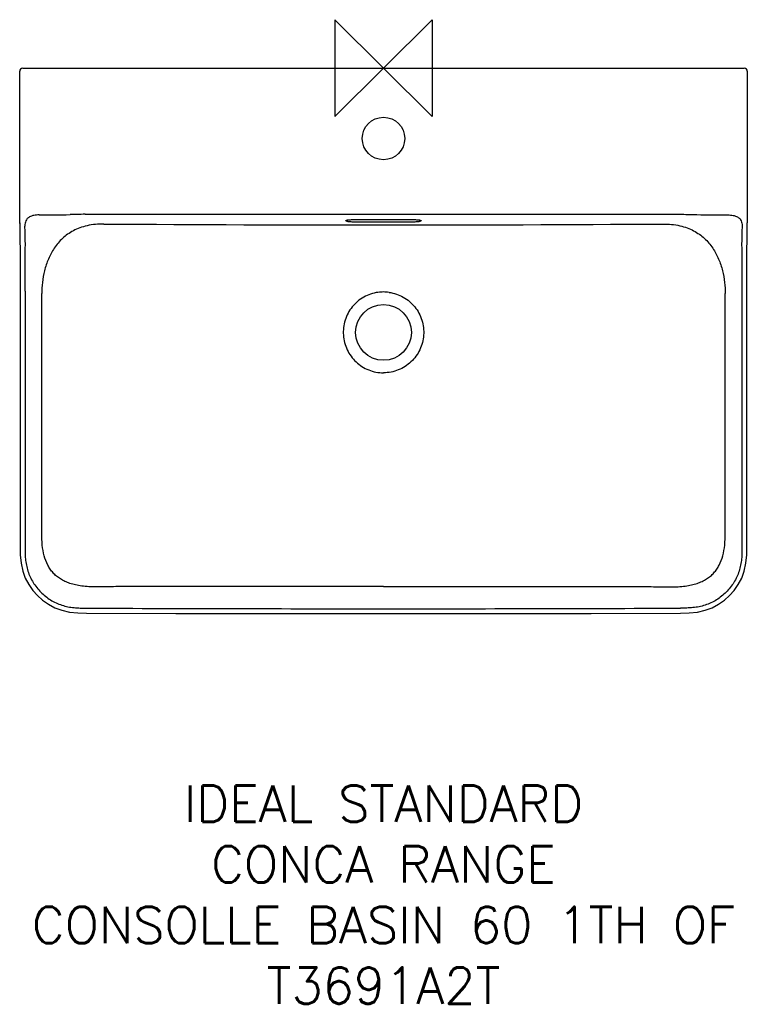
# Model space of a CAD drawing. Header units: millimetres. Extents: x -300 to 300, y -772 to 40.
import ezdxf

# ---------------------------------------------------------------- set-up
doc = ezdxf.new("R2010")
doc.units = ezdxf.units.MM
doc.header["$LTSCALE"] = 54.820741
for name, color, linetype in [('DETAIL', 2, 'CONTINUOUS'), ('Origin', 6, 'CONTINUOUS'), ('Text', 7, 'CONTINUOUS')]:
    doc.layers.add(name, color=color, linetype=linetype)
doc.styles.add('Fastrack', font='simplex.shx')

# ---------------------------------------------------------------- blocks, each defined once
blk = doc.blocks.new('ORIGIN')
at = {"layer": 'Origin'}
blk.add_lwpolyline([(-20, 20), (-20, -20), (20, 20), (20, -20)], close=True, dxfattribs=at)

msp = doc.modelspace()

# ---------------------------------------------------------------- linework, layer by layer
at = {"layer": 'DETAIL'}
for p, q in [((-297.5, 0), (297.5, 0)), ((-300, -127.7), (-300, -2.5)), ((300, -2.5), (300, -127.7)), ((-246.11, -120.51), (246.11, -120.51)), ((-24, -124.89), (24, -124.89)), ((24, -126.98), (-24, -126.98)), ((-299.71, -155.28), (-299.68, -169.08)), ((-299.68, -169.08), (-299.67, -394.61)), ((299.67, -394.61), (299.68, -169.08))]:
    msp.add_line(p, q, dxfattribs=at)
for points in [[(-299.99, -128.19), (-299.92, -132.07), (-299.84, -137.27), (-299.78, -142.9), (-299.74, -148.91), (-299.71, -155.28)], [(299.68, -169.08), (299.71, -155.28), (299.74, -148.91), (299.78, -142.9), (299.84, -137.27), (299.92, -132.07), (299.99, -128.19)], [(-299.67, -394.61), (-299.57, -401.57), (-298.9, -408.5), (-297.49, -414.89), (-295.36, -420.73), (-292.59, -426.05), (-289.27, -430.85), (-285.46, -435.17), (-281.16, -439), (-276.37, -442.34), (-271.07, -445.14), (-265.24, -447.3), (-258.86, -448.75), (-251.93, -449.44), (-244.93, -449.58)], [(244.93, -449.58), (251.93, -449.44), (258.86, -448.75), (265.24, -447.3), (271.07, -445.14), (276.37, -442.34), (281.16, -439), (285.46, -435.17), (289.27, -430.85), (292.59, -426.05), (295.36, -420.73), (297.49, -414.89), (298.9, -408.5), (299.57, -401.57), (299.67, -394.61)], [(-244.93, -449.58), (-171.13, -449.84), (-89.17, -450.01), (0, -450.07)], [(0, -450.07), (89.17, -450.01), (171.13, -449.84), (244.93, -449.58)]]:
    msp.add_lwpolyline(points, dxfattribs=at)
for centre, radius in [((0, -58), 17.5), ((0, -218), 23)]:
    msp.add_circle(centre, radius, dxfattribs=at)
for centre, radius, start, end in [((-297.5, -2.5), 2.5, 89.95314, 179.95464), ((297.5, -2.5), 2.5, 0.04536, 90.04686), ((-286.39, 1673.89), 1794.94, 270.07572, 270.89458), ((286.39, 1673.89), 1794.94, 269.10542, 269.92428), ((-285.58, -127.7), 14.42, 179.97312, 180.59018), ((-291.47, -127.76), 8.53, 180.58707, 181.26844), ((0, 36502.65), 36631.97, 269.639472, 270.360528), ((-27.97, -133.6), 8.46, 102.64402, 102.81228), ((27.93, -133.79), 8.64, 77.27136, 77.54829), ((274.13, -127.54), 25.88, 358.54334, 359.29876), ((285.58, -127.7), 14.42, 359.40982, 0.02688), ((0.02, -217.79), 33.13, 90.03109, 97.95072), ((-0.02, -217.79), 33.13, 82.0493, 89.96894), ((-5.03, 58068.03), 58514.03, 269.765106, 270.0049232), ((5.03, 58067.79), 58513.8, 269.9950761, 270.2348942)]:
    msp.add_arc(centre, radius, start, end, dxfattribs=at)
for points, knots in [([(-284.01, -121.05), (-285.46, -121.06), (-288.21, -121.28), (-290.89, -122.13), (-292.02, -122.79)], [0, 0, 0, 0, 0.524843, 1, 1, 1, 1]), ([(-246.15, -120.49), (-248.18, -120.56), (-252.25, -120.74), (-256.33, -120.81), (-258.36, -120.84)], [0, 0, 0, 0, 0.500089, 1, 1, 1, 1]), ([(-246.15, -120.49), (-246.15, -120.5), (-246.13, -120.51), (-246.12, -120.51), (-246.11, -120.51)], [0, 0, 0, 0, 0.335158, 1, 1, 1, 1]), ([(246.15, -120.49), (246.15, -120.5), (246.13, -120.51), (246.12, -120.51), (246.11, -120.51)], [0, 0, 0, 0, 0.335158, 1, 1, 1, 1]), ([(246.15, -120.49), (248.18, -120.56), (252.25, -120.74), (256.33, -120.81), (258.36, -120.84)], [0, 0, 0, 0, 0.500089, 1, 1, 1, 1]), ([(284.01, -121.05), (285.46, -121.06), (288.21, -121.28), (290.89, -122.13), (292.02, -122.79)], [0, 0, 0, 0, 0.524843, 1, 1, 1, 1]), ([(-299.98, -128.19), (-299.99, -128.18), (-299.99, -128.1), (-300, -128.02), (-300, -127.95)], [0, 0, 0, 0, 0.195015, 1, 1, 1, 1]), ([(-292.02, -122.79), (-292.65, -123.16), (-293.8, -124.06), (-294.96, -125.91), (-295.58, -128.01), (-295.74, -129.48), (-295.78, -130.24)], [0, 0, 0, 0, 0.251175, 0.492409, 0.739787, 1, 1, 1, 1]), ([(-230.5, -128.59), (-235.16, -128.56), (-241.95, -129.17), (-250.3, -131.61), (-255.7, -134), (-260.49, -136.93), (-264.7, -140.35), (-268.37, -144.18), (-272.56, -149.71), (-276.6, -157.31), (-279.75, -166.95), (-281.47, -176.56), (-281.84, -182.93), (-281.84, -186)], [0, 0, 0, 0, 0.160704, 0.232193, 0.29939, 0.363455, 0.425388, 0.485981, 0.545796, 0.664096, 0.780844, 0.894005, 1, 1, 1, 1]), ([(-24, -126.98), (-24.62, -126.98), (-25.83, -126.96), (-27.29, -126.87), (-28.35, -126.76), (-29.04, -126.66), (-29.64, -126.56), (-30.14, -126.44), (-30.53, -126.32), (-30.78, -126.2), (-30.91, -126.1), (-30.97, -126.03), (-31, -125.96), (-30.99, -125.85), (-30.87, -125.72), (-30.63, -125.59), (-30.28, -125.46), (-30.01, -125.39), (-29.85, -125.36)], [0, 0, 0, 0, 0.21895, 0.422004, 0.51302, 0.59489, 0.66628, 0.726119, 0.773677, 0.808729, 0.821814, 0.832342, 0.841065, 0.849277, 0.869634, 0.90069, 0.944131, 1, 1, 1, 1]), ([(-29.83, -125.35), (-29.46, -125.27), (-28.62, -125.14), (-26.68, -124.94), (-25.1, -124.89), (-24, -124.89)], [0, 0, 0, 0, 0.193359, 0.433931, 1, 1, 1, 1]), ([(24, -124.89), (25.1, -124.89), (26.66, -124.94), (28.59, -125.13), (29.43, -125.27), (29.8, -125.35)], [0, 0, 0, 0, 0.564968, 0.805728, 1, 1, 1, 1]), ([(29.84, -125.36), (30.12, -125.42), (30.48, -125.51), (30.87, -125.71), (30.99, -125.85), (31, -125.96), (30.97, -126.03), (30.91, -126.1), (30.78, -126.2), (30.53, -126.32), (30.15, -126.44), (29.65, -126.56), (29.05, -126.66), (28.36, -126.76), (27.29, -126.87), (25.83, -126.96), (24.63, -126.98), (24, -126.98)], [0, 0, 0, 0, 0.099741, 0.131035, 0.151551, 0.159775, 0.168459, 0.178917, 0.19192, 0.226804, 0.27421, 0.333923, 0.405212, 0.487006, 0.577974, 0.781009, 1, 1, 1, 1]), ([(230.5, -128.59), (235.16, -128.56), (241.95, -129.17), (250.3, -131.61), (255.7, -134), (260.49, -136.93), (264.7, -140.35), (268.37, -144.18), (272.56, -149.71), (276.6, -157.31), (279.75, -166.95), (281.47, -176.56), (281.84, -182.93), (281.84, -186)], [0, 0, 0, 0, 0.160704, 0.232193, 0.29939, 0.363455, 0.425388, 0.485981, 0.545796, 0.664096, 0.780844, 0.894005, 1, 1, 1, 1]), ([(292.02, -122.79), (292.65, -123.16), (293.8, -124.06), (294.96, -125.91), (295.58, -128.01), (295.74, -129.48), (295.78, -130.24)], [0, 0, 0, 0, 0.251175, 0.492409, 0.739787, 1, 1, 1, 1]), ([(-295.6, -183.97), (-295.6, -181.68), (-295.56, -177.08), (-295.48, -167.9), (-295.47, -158.74), (-295.37, -149.63), (-295.33, -142.93), (-295.47, -136.48), (-295.67, -132.27), (-295.78, -130.24)], [0, 0, 0, 0, 0.128226, 0.256443, 0.512454, 0.639594, 0.764973, 0.886426, 1, 1, 1, 1]), ([(295.78, -130.24), (295.67, -132.27), (295.47, -136.48), (295.33, -142.93), (295.37, -149.63), (295.47, -158.74), (295.48, -167.9), (295.56, -177.08), (295.6, -181.68), (295.6, -183.97)], [0, 0, 0, 0, 0.113574, 0.235027, 0.360406, 0.487546, 0.743557, 0.871774, 1, 1, 1, 1]), ([(-295.6, -183.97), (-295.6, -219.08), (-295.6, -271.74), (-295.6, -333.18), (-295.6, -368.28), (-295.61, -385.84), (-295.6, -394.61)], [0, 0, 0, 0, 0.5, 0.75, 0.875, 1, 1, 1, 1]), ([(-281.86, -383.71), (-281.86, -376.06), (-281.84, -310.16), (-281.84, -244.26), (-281.84, -186)], [0, 0, 0, 0, 0.116004, 1, 1, 1, 1]), ([(-4.56, -184.97), (-6.62, -185.26), (-10.7, -186.23), (-16.42, -188.79), (-21.57, -192.38), (-25.95, -196.87), (-29.41, -202.1), (-31.85, -207.88), (-33.16, -214.02), (-33.31, -220.29), (-32.3, -226.48), (-30.15, -232.38), (-26.95, -237.77), (-22.8, -242.47), (-17.85, -246.32), (-12.26, -249.18), (-6.25, -250.94), (-2.08, -251.33), (0, -251.33)], [0, 0, 0, 0, 0.062512, 0.125018, 0.187521, 0.250024, 0.312527, 0.375032, 0.437542, 0.500055, 0.562567, 0.625074, 0.687572, 0.75006, 0.812544, 0.875027, 0.937511, 1, 1, 1, 1]), ([(4.56, -184.97), (6.62, -185.26), (10.7, -186.23), (16.42, -188.79), (21.57, -192.38), (25.95, -196.87), (29.41, -202.1), (31.85, -207.88), (33.16, -214.02), (33.31, -220.29), (32.3, -226.48), (30.15, -232.38), (26.95, -237.77), (22.8, -242.47), (17.85, -246.32), (12.26, -249.18), (6.25, -250.94), (2.08, -251.33), (0, -251.33)], [0, 0, 0, 0, 0.062512, 0.125018, 0.187521, 0.250024, 0.312527, 0.375032, 0.437542, 0.500055, 0.562567, 0.625074, 0.687572, 0.75006, 0.812544, 0.875027, 0.937511, 1, 1, 1, 1]), ([(281.86, -383.71), (281.86, -376.06), (281.84, -310.16), (281.84, -244.26), (281.84, -186)], [0, 0, 0, 0, 0.116004, 1, 1, 1, 1]), ([(295.6, -183.97), (295.6, -219.08), (295.6, -271.74), (295.6, -333.18), (295.6, -368.28), (295.61, -385.84), (295.6, -394.61)], [0, 0, 0, 0, 0.5, 0.75, 0.875, 1, 1, 1, 1]), ([(-236.97, -427.96), (-240.93, -428.01), (-246.66, -427.77), (-253.87, -426.53), (-258.52, -425.25), (-262.7, -423.6), (-266.4, -421.58), (-269.66, -419.2), (-272.48, -416.47), (-274.88, -413.41), (-277.6, -408.83), (-280.05, -402.2), (-281.59, -393.3), (-281.86, -387.01), (-281.86, -383.71)], [0, 0, 0, 0, 0.162539, 0.233753, 0.299305, 0.360129, 0.417253, 0.471782, 0.524848, 0.577547, 0.630878, 0.742509, 0.864745, 1, 1, 1, 1]), ([(236.97, -427.96), (240.93, -428.01), (246.66, -427.77), (253.87, -426.53), (258.52, -425.25), (262.7, -423.6), (266.4, -421.58), (269.66, -419.2), (272.48, -416.47), (274.88, -413.41), (277.6, -408.83), (280.05, -402.2), (281.59, -393.3), (281.86, -387.01), (281.86, -383.71)], [0, 0, 0, 0, 0.162539, 0.233753, 0.299305, 0.360129, 0.417253, 0.471782, 0.524848, 0.577547, 0.630878, 0.742509, 0.864745, 1, 1, 1, 1]), ([(-295.6, -394.61), (-295.6, -396.33), (-295.6, -399.75), (-295.33, -404.89), (-294.61, -409.99), (-293.32, -414.98), (-291.44, -419.77), (-288.2, -425.82), (-282.84, -432.59), (-276.09, -437.98), (-270.06, -441.25), (-265.27, -443.14), (-260.29, -444.45), (-255.19, -445.19), (-250.06, -445.49), (-246.63, -445.5), (-244.92, -445.51)], [0, 0, 0, 0, 0.062545, 0.125079, 0.187601, 0.250116, 0.31263, 0.375148, 0.49999, 0.624835, 0.687357, 0.749874, 0.812392, 0.874918, 0.937455, 1, 1, 1, 1]), ([(295.6, -394.61), (295.6, -396.33), (295.6, -399.75), (295.33, -404.89), (294.61, -409.99), (293.32, -414.98), (291.44, -419.77), (288.2, -425.82), (282.84, -432.59), (276.09, -437.98), (270.06, -441.25), (265.27, -443.14), (260.29, -444.45), (255.19, -445.19), (250.06, -445.49), (246.63, -445.5), (244.92, -445.51)], [0, 0, 0, 0, 0.062545, 0.125079, 0.187601, 0.250116, 0.31263, 0.375148, 0.49999, 0.624835, 0.687357, 0.749874, 0.812392, 0.874918, 0.937455, 1, 1, 1, 1]), ([(0, -427.71), (-35.49, -427.71), (-83.16, -427.68), (-140.32, -427.64), (-169.5, -427.64), (-192.62, -427.67), (-210.75, -427.72), (-225.07, -427.82), (-233.29, -427.91), (-236.97, -427.96)], [0, 0, 0, 0, 0.449352, 0.60338, 0.723753, 0.818719, 0.896004, 0.953364, 1, 1, 1, 1]), ([(0, -427.71), (35.49, -427.71), (83.16, -427.68), (140.32, -427.64), (169.5, -427.64), (192.62, -427.67), (210.75, -427.72), (225.07, -427.82), (233.29, -427.91), (236.97, -427.96)], [0, 0, 0, 0, 0.449352, 0.60338, 0.723753, 0.818719, 0.896004, 0.953364, 1, 1, 1, 1])]:
    msp.add_open_spline(points, degree=3, knots=knots, dxfattribs=at)

# ---------------------------------------------------------------- block references
at = {"layer": 'Origin', "xscale": -2, "yscale": 2, "zscale": 2}
msp.add_blockref('ORIGIN', (0, 0), dxfattribs=at)

# ---------------------------------------------------------------- texts
at = {"layer": 'Text', "insert": (0, -591.86), "char_height": 30, "width": 2237.2895, "attachment_point": 2, "style": 'Fastrack'}
msp.add_mtext('IDEAL STANDARD\\PCONCA RANGE\\PCONSOLLE BASIN 60 1TH OF\\PT3691A2T', dxfattribs=at)

doc.saveas('drawing.dxf')
